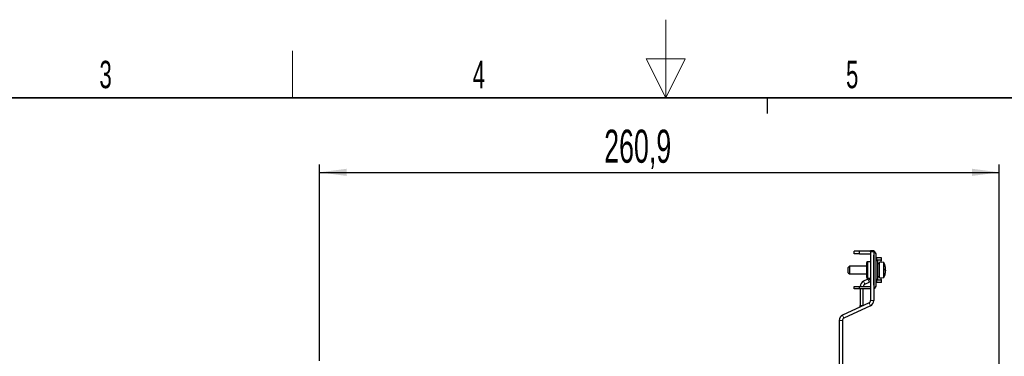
# Paper-space layout 'Blatt3' of a CAD drawing. Header units: millimetres. Extents: x 5 to 418, y 2 to 292.
# Tile 44 of 50: x 134 to 260, y 249 to 292. Entities that reach past the tile are written whole.
import ezdxf

# ---------------------------------------------------------------- set-up
doc = ezdxf.new("R2010")
doc.units = ezdxf.units.MM
doc.layers.add('SLD-0', color=7, linetype='Continuous')
doc.styles.add('SLDTEXTSTYLE0', font='TXT', dxfattribs={"width": 0.605})
doc.dimstyles.new('SLDDIMSTYLE2', dxfattribs={"dimtxt": 4.10931, "dimasz": 3.5, "dimexe": 0, "dimexo": 0.0625, "dimgap": 1.027327, "dimtad": 1, "dimdec": 1, "dimlfac": 3, "dimrnd": 1e-09, "dimzin": 12, "dimdsep": 46, "dimtxsty": 'SLDTEXTSTYLE0', "dimsah": 1, "dimcen": 0.09, "dimadec": 0, "dimazin": 3, "dimtfac": 1, "dimtofl": 0, "dimtmove": 0, "dimatfit": 3, "dimfxl": 1, "dimfrac": 2, "dimtolj": 1, "dimtzin": 12, "dimarcsym": 0})

# ---------------------------------------------------------------- blocks, each defined once
blk = doc.blocks.new('_D_14')
at = {"layer": 'SLD-0', "color": 7}
for p, q in [((172.7, 248.88), (172.7, 273.98)), ((259.67, 239.38), (259.67, 273.98)), ((172.7, 272.98), (259.67, 272.98))]:
    blk.add_line(p, q, dxfattribs=at)
for points in [[(172.7, 272.98), (176.2, 272.52), (176.2, 273.44)], [(259.67, 272.98), (256.17, 273.44), (256.17, 272.52)]]:
    blk.add_solid(points, dxfattribs=at)
at = {"layer": 'SLD-0', "color": 7, "insert": (209.13, 278.44), "char_height": 4.233, "attachment_point": 1, "style": 'SLDTEXTSTYLE0'}
blk.add_mtext('260,9', dxfattribs=at)

psp = doc.layouts.new('Blatt3')

# ---------------------------------------------------------------- linework, layer by layer
at = {"color": 7, "linetype": 'Continuous', "lineweight": 25}
for p, q in [((241.1015, 262.5659), (241.1015, 262.8992)), ((241.7682, 262.8992), (241.1015, 262.8992)), ((241.7682, 262.5659), (241.1015, 262.5659)), ((241.7682, 262.5659), (241.7682, 262.8992)), ((243.2012, 262.8992), (241.7682, 262.8992)), ((241.7682, 262.5659), (243.2012, 262.5659)), ((243.2012, 262.9825), (243.6012, 262.9825)), ((243.2012, 262.8159), (243.2012, 262.9825)), ((243.2012, 262.8159), (243.2012, 256.5914)), ((243.6012, 262.9825), (243.6012, 262.8159)), ((243.6012, 262.8159), (243.6012, 256.5914)), ((243.6012, 262.4097), (243.6015, 262.3992)), ((243.6015, 258.5659), (243.6015, 262.3992)), ((243.9348, 258.5659), (243.9348, 262.3992)), ((243.9348, 262.0659), (243.9898, 262.0659)), ((244.5911, 262.0659), (243.9898, 262.0659)), ((244.5911, 261.7626), (244.5911, 262.0659)), ((240.5015, 260.9825), (240.3348, 260.8159)), ((240.3348, 260.1492), (240.3348, 260.8159)), ((242.7012, 260.9825), (240.5015, 260.9825)), ((240.5015, 260.9825), (240.5015, 259.9825)), ((242.8012, 261.5325), (242.7012, 261.4325)), ((242.7012, 261.4325), (242.7012, 259.5325)), ((243.2012, 261.5325), (242.8012, 261.5325)), ((242.8012, 261.5325), (242.8012, 259.4325)), ((243.6015, 260.9825), (243.6012, 260.9825)), ((244.1348, 261.6492), (243.9348, 261.6492)), ((243.9898, 261.7623), (243.9932, 261.7626)), ((244.5911, 261.7626), (243.9932, 261.7626)), ((244.1348, 259.3159), (244.1348, 261.6492)), ((244.3348, 261.2825), (244.1348, 261.2825)), ((244.8848, 261.4492), (244.3348, 261.4825)), ((244.3348, 259.4825), (244.3348, 261.4825)), ((244.5231, 261.4711), (244.5911, 261.7626)), ((244.8848, 259.5159), (244.8848, 261.4492)), ((240.3348, 260.1492), (240.5015, 259.9825)), ((240.5015, 259.9825), (242.7012, 259.9825)), ((242.7012, 259.5325), (242.8012, 259.4325)), ((243.6012, 259.9825), (243.6015, 259.9825)), ((244.1348, 259.6825), (244.3348, 259.6825)), ((244.3348, 259.4825), (244.8848, 259.5159)), ((244.5911, 259.2025), (244.5231, 259.4939)), ((245.0843, 260.6021), (245.1225, 260.6088)), ((245.118, 260.5085), (245.1225, 260.5087)), ((245.1188, 260.3013), (245.1225, 260.3004)), ((245.1198, 260.7018), (245.1225, 260.7026)), ((245.1198, 260.2632), (245.1225, 260.2624)), ((241.1015, 258.0659), (241.1015, 258.3992)), ((241.1015, 258.3992), (241.7682, 258.3992)), ((241.7682, 258.0659), (241.7682, 258.3992)), ((241.7682, 258.3992), (243.2012, 258.3992)), ((242.8577, 259.3087), (242.2912, 259.0446)), ((242.4603, 258.6821), (243.0267, 258.9462)), ((242.8012, 259.4325), (243.2012, 259.4325)), ((242.8577, 259.3087), (243.0087, 259.3792)), ((243.0087, 259.3792), (243.1777, 259.0167)), ((243.1777, 259.0167), (243.0267, 258.9462)), ((243.6015, 258.5659), (243.6012, 258.5553)), ((243.9348, 259.3159), (244.1348, 259.3159)), ((243.9898, 258.8992), (243.9348, 258.8992)), ((243.9932, 259.2025), (243.9898, 259.2027)), ((244.5911, 258.8992), (243.9898, 258.8992)), ((244.5911, 259.2025), (243.9932, 259.2025)), ((244.5911, 258.8992), (244.5911, 259.2025)), ((241.7682, 258.0659), (241.1015, 258.0659)), ((243.2012, 258.0659), (241.7682, 258.0659)), ((241.8678, 258.0659), (241.8678, 255.9697)), ((242.2678, 255.9697), (242.2678, 258.0659)), ((243.0087, 256.2893), (239.6246, 254.7113)), ((243.1777, 255.9268), (239.7936, 254.3488)), ((242.2674, 255.9436), (242.2678, 255.9697)), ((239.2012, 254.0467), (239.2012, 248.1718)), ((239.6012, 254.0467), (239.6012, 248.1111))]:
    psp.add_line(p, q, dxfattribs=at)
at = {"color": 7, "linetype": 'Continuous', "lineweight": 18}
for p, q in [((243.6012, 262.8159), (243.2012, 262.8159)), ((243.9898, 262.0659), (243.9898, 261.7623)), ((243.9932, 261.7626), (243.9911, 261.6492)), ((242.4603, 258.6821), (242.2912, 259.0446)), ((243.0267, 258.9462), (242.8577, 259.3087)), ((243.1677, 259.4325), (243.2012, 259.3608)), ((243.9898, 259.2027), (243.9898, 258.8992)), ((243.9911, 259.3159), (243.9932, 259.2025)), ((242.2678, 255.9697), (241.8678, 255.9697)), ((243.0087, 256.2893), (243.1777, 255.9268)), ((243.2012, 256.5914), (243.6012, 256.5914)), ((239.6246, 254.7113), (239.7936, 254.3488)), ((239.2012, 254.0467), (239.6012, 254.0467))]:
    psp.add_line(p, q, dxfattribs=at)
at = {"color": 7, "linetype": 'Continuous', "lineweight": 25, "flags": 128}
for points in [[(245.1205, 260.7212), (245.1067, 260.8164), (245.0894, 260.9056)], [(245.1225, 260.7026), (245.1201, 260.7167), (245.1173, 260.7293)], [(245.0894, 260.0595), (245.1067, 260.1486), (245.1205, 260.2439)], [(245.1225, 260.5087), (245.1201, 260.5439), (245.1173, 260.576)], [(245.1225, 260.4563), (245.1201, 260.4211), (245.1173, 260.389)], [(245.1225, 260.6088), (245.1201, 260.6465), (245.1191, 260.6591)], [(245.1225, 260.3004), (245.1201, 260.3045), (245.1191, 260.3059)]]:
    psp.add_lwpolyline(points, dxfattribs=at)
at = {"color": 7, "linetype": 'Continuous', "lineweight": 25}
for centre, radius, start, end in [((243.4348, 262.3992), 0.5, 0, 70.569289), ((243.1409, 260.4825), 1.9939, 12.250201, 29.000334), ((243.5474, 260.5713), 1.5779, 3.39357, 13.186232), ((243.1409, 260.4825), 1.9939, 330.999666, 347.749799), ((245.0179, 260.7329), 0.1249, 301.77128, 326.873526), ((243.0875, 260.5617), 1.9972, 358.133258, 1.866742), ((244.6091, 260.6752), 0.5176, 336.447846, 352.623754), ((244.6091, 260.2898), 0.5176, 7.376246, 23.552154), ((243.1282, 260.4635), 1.9972, 348.268897, 356.922735), ((243.5474, 260.3938), 1.5779, 346.813768, 356.60643), ((245.0186, 260.0456), 0.0661, 349.733263, 10.266737), ((243.7268, 260.3641), 1.3988, 3.78317, 7.819102), ((244.4635, 260.3231), 0.6618, 348.737353, 354.73921), ((242.6012, 258.38), 0.7333, 115, 178.500471), ((242.6012, 258.38), 0.3333, 115, 176.699588), ((243.4348, 258.5659), 0.5, 289.430711, 0), ((241.5345, 255.9697), 0.3333, 295, 0), ((242.8678, 256.5914), 0.3333, 295, 0), ((242.8678, 256.5914), 0.7333, 295, 0), ((239.9345, 254.0467), 0.7333, 115, 180), ((239.9345, 254.0467), 0.3333, 115, 180)]:
    psp.add_arc(centre, radius, start, end, dxfattribs=at)
for points, knots in [([(243.9898, 261.7623), (243.977, 261.7599), (243.9515, 261.755), (243.9374, 261.7472), (243.9349, 261.7424), (243.9348, 261.7409), (243.9348, 261.7407)], [0, 0, 0, 0, 0.40466307, 0.809165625, 0.981846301, 1, 1, 1, 1]), ([(243.0087, 259.3792), (243.0104, 259.3799), (243.0137, 259.3813), (243.0391, 259.395), (243.0667, 259.4119), (243.0838, 259.4282), (243.0884, 259.4325)], [0, 0, 0, 0, 0.29846765, 0.59701663, 0.89229211, 1, 1, 1, 1]), ([(243.2012, 259.0281), (243.1935, 259.0243), (243.1802, 259.0177), (243.1785, 259.017), (243.1777, 259.0167)], [0, 0, 0, 0, 0.57635962, 1, 1, 1, 1]), ([(243.9898, 259.2027), (243.9771, 259.2052), (243.9516, 259.21), (243.9374, 259.2178), (243.9349, 259.2226), (243.9348, 259.2242), (243.9348, 259.2243)], [0, 0, 0, 0, 0.403979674, 0.807799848, 0.981846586, 1, 1, 1, 1])]:
    psp.add_open_spline(points, degree=3, knots=knots, dxfattribs=at)
at = {"layer": 'SLD-0', "lineweight": 18}
for p, q in [((217, 292.5), (217, 282.5)), ((169.25, 282.5), (169.25, 288.5)), ((219.5, 287.5), (214.5, 287.5)), ((214.5, 287.5), (217, 282.5)), ((217, 282.5), (219.5, 287.5))]:
    psp.add_line(p, q, dxfattribs=at)
at = {"layer": 'SLD-0', "lineweight": 35}
psp.add_line((408, 282.5), (26, 282.5), dxfattribs=at)
at = {"layer": 'SLD-0'}
psp.add_line((230, 280.5), (230, 282.5), dxfattribs=at)
psp.add_line((230, 280.5), (230, 282.5), dxfattribs=at)

# ---------------------------------------------------------------- texts
at = {"layer": 'SLD-0', "char_height": 3.5, "attachment_point": 2, "style": 'SLDTEXTSTYLE0'}
for s, insert in [('3', (145.3527, 287.243)), ('4', (193.1027, 287.243)), ('5', (240.8527, 287.243))]:
    psp.add_mtext(s, dxfattribs=dict(at, insert=insert))

# ---------------------------------------------------------------- dimensions: what is measured, and where the dimension line sits
at = {"layer": 'SLD-0', "color": 7}
dim = psp.add_linear_dim(base=(259.6678, 272.9825), p1=(172.7012, 248.8825), p2=(259.6678, 239.3825), dimstyle='SLDDIMSTYLE2', dxfattribs=at)
dim.commit()
dim.dimension.update_dxf_attribs({"geometry": '_D_14', "text_midpoint": (216.1845, 272.9825), "dimtype": 160})

doc.saveas('drawing.dxf')
